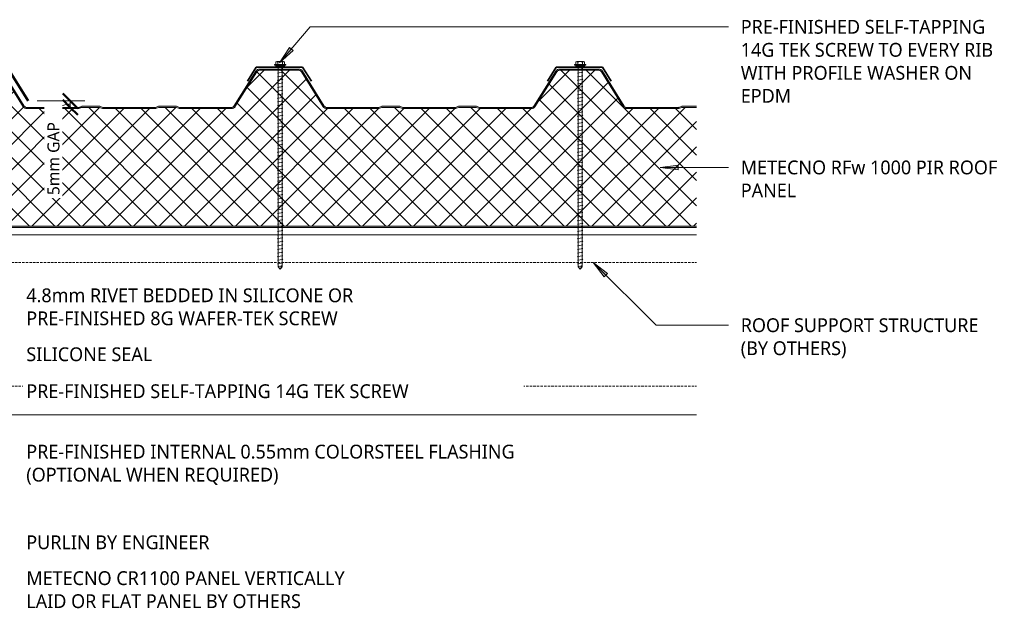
# Model space of a CAD drawing. Header units: millimetres. Extents: x -419 to 976, y -38 to 646.
# Tile 5 of 5: x 156 to 976, y 91 to 581. Entities that reach past the tile are written whole.
import ezdxf

# ---------------------------------------------------------------- set-up
doc = ezdxf.new("R2010")
doc.units = ezdxf.units.MM
doc.linetypes.add('Dash Short', pattern=[3, 2, -1])
for name, color, linetype, lineweight in [('A-ANNO-DIMS', 211, 'Continuous', 9), ('A-ANNO-DIMS-5', 211, 'Continuous', 9), ('A-DETL', 90, 'Continuous', 13), ('A-DETL-GENF', 92, 'Continuous', 13), ('G-ANNO-TEXT', 231, 'Continuous', 9)]:
    doc.layers.add(name, color=color, linetype=linetype, lineweight=lineweight)
doc.styles.add('Yu Gothic', font='Yu Gothic.ttf', dxfattribs={"height": 11.5})
doc.styles.add('Yu Gothic_1', font='Yu Gothic.ttf', dxfattribs={"height": 10})
doc.dimstyles.new('Diagonal_1', dxfattribs={"dimscale": 304.8, "dimtxt": 11.609035, "dimasz": 0.04101, "dimexe": 0.03937, "dimexo": 0.024606, "dimgap": 0.024606, "dimtad": 1, "dimdec": 0, "dimzin": 0, "dimdsep": 46, "dimtxsty": 'Yu Gothic_1', "dimblk1": 'OBLIQUE', "dimblk2": 'OBLIQUE', "dimsah": 1, "dimcen": 0.09, "dimazin": 0, "dimtfac": 1, "dimtdec": 4, "dimtix": 1, "dimtmove": 1, "dimatfit": 3, "dimfxl": 1, "dimtvp": 1, "dimtfill": 1, "dimtolj": 1, "dimtzin": 0, "dimarcsym": 2})

# ---------------------------------------------------------------- blocks, each defined once
blk = doc.blocks.new('Metecno RFw 1000 - FLAT FINISH - RFw 1000 100mm - FLAT-4181519-06  BARGE CAPPING DETAIL6')
at = {"layer": 'A-DETL-GENF'}
h = blk.add_hatch(color=256, dxfattribs=at)
h.paths.add_polyline_path([(810.23, 0), (810.23, 1), (23.59, 1.03), (23.23, 1.23), (23.02, 1.59), (23, 1.8), (23, 9.3), (22.92, 9.87), (22.7, 10.4), (22.35, 10.86), (21.9, 11.21), (21.37, 11.43), (20.8, 11.5), (1.59, 11.53), (1.23, 11.73), (1.02, 12.09), (1, 12.3), (1.02, 13.41), (1.23, 13.77), (1.59, 13.97), (1.83, 14), (6, 14), (6, 15), (1.36, 14.94), (1.15, 14.86), (0.76, 14.66), (0.42, 14.34), (0.17, 13.94), (0.04, 13.5), (0, 13.2), (0, 12.3), (0.1, 11.73), (0.24, 11.4), (0.52, 11.03), (1, 10.7), (1.33, 10.56), (1.8, 10.5), (21.11, 10.46), (21.4, 10.34), (21.65, 10.15), (21.85, 9.87), (21.96, 9.61), (22, 9.3), (22, 1.8), (22.1, 1.23), (22.24, 0.9), (22.52, 0.53), (23, 0.2), (23.33, 0.06), (23.8, 0), (106.95, 0), (111.63, 0.08), (111.67, 0), (314.45, 0)])
h.paths.add_polyline_path([(422.71, 99), (423.56, 99.11), (424.36, 99.43), (425.05, 99.93), (425.59, 100.6), (443.83, 129.78), (444.25, 130.29), (444.77, 130.67), (445.38, 130.92), (446.04, 131), (478.71, 131), (479.36, 130.92), (479.97, 130.67), (480.5, 130.29), (480.91, 129.78), (499.15, 100.6), (499.69, 99.93), (500.39, 99.43), (501.18, 99.11), (502.04, 99), (544.79, 99), (545.55, 99.07), (546.28, 99.29), (548.07, 100), (562.68, 100), (564.46, 99.29), (565.19, 99.07), (565.95, 99), (608.79, 99), (609.55, 99.07), (610.28, 99.29), (612.07, 100), (626.68, 100), (628.46, 99.29), (629.19, 99.07), (629.95, 99), (672.71, 99), (673.56, 99.11), (674.36, 99.43), (675.05, 99.93), (675.59, 100.6), (693.83, 129.78), (694.25, 130.29), (694.77, 130.67), (695.38, 130.92), (696.04, 131), (728.71, 131), (729.36, 130.92), (729.97, 130.67), (730.5, 130.29), (730.91, 129.78), (749.15, 100.6), (749.69, 99.93), (750.39, 99.43), (751.18, 99.11), (752.04, 99), (794.79, 99), (795.55, 99.07), (796.28, 99.29), (798.07, 100), (810.23, 100), (810.23, 101), (797.88, 100.95), (797.34, 100.79), (795.36, 100.05), (794.79, 100), (752.04, 100), (751.43, 100.08), (750.87, 100.3), (750.38, 100.66), (750, 101.13), (731.76, 130.31), (731.19, 131.01), (730.45, 131.55), (729.61, 131.89), (728.71, 132), (696.04, 132), (695.13, 131.89), (694.29, 131.55), (693.56, 131.01), (692.98, 130.31), (674.74, 101.13), (674.36, 100.66), (673.87, 100.3), (673.31, 100.08), (672.71, 100), (629.38, 100.05), (628.46, 100.36), (626.86, 100.95), (626.29, 101), (611.88, 100.95), (611.34, 100.79), (609.36, 100.05), (608.79, 100), (565.38, 100.05), (564.46, 100.36), (562.86, 100.95), (562.29, 101), (547.88, 100.95), (547.34, 100.79), (545.36, 100.05), (544.79, 100), (502.04, 100), (501.43, 100.08), (500.87, 100.3), (500.38, 100.66), (500, 101.13), (481.76, 130.31), (481.19, 131.01), (480.45, 131.55), (479.61, 131.89), (478.71, 132), (446.04, 132), (445.13, 131.89), (444.29, 131.55), (443.55, 131), (442.98, 130.31), (424.74, 101.13), (424.36, 100.66), (423.87, 100.3), (423.31, 100.08), (422.71, 100), (379.38, 100.05), (378.46, 100.36), (376.86, 100.95), (376.29, 101), (361.88, 100.95), (361.34, 100.79), (359.36, 100.05), (358.79, 100), (315.38, 100.05), (314.45, 100.37), (312.86, 100.95), (312.29, 101), (297.88, 100.95), (297.34, 100.79), (295.36, 100.05), (294.79, 100), (252.04, 100), (251.43, 100.08), (250.87, 100.3), (250.38, 100.66), (250, 101.13), (231.76, 130.31), (231.19, 131.01), (230.45, 131.55), (229.61, 131.89), (228.71, 132), (196.04, 132), (195.13, 131.89), (194.29, 131.55), (193.55, 131), (192.98, 130.31), (174.74, 101.13), (174.36, 100.66), (173.87, 100.3), (173.31, 100.08), (172.71, 100), (129.38, 100.05), (128.46, 100.36), (126.86, 100.95), (126.29, 101), (111.88, 100.95), (111.34, 100.79), (109.36, 100.05), (108.79, 100), (65.38, 100.05), (64.46, 100.36), (62.86, 100.95), (62.29, 101), (47.88, 100.95), (47.34, 100.79), (45.36, 100.05), (44.79, 100), (2.54, 100), (1.83, 100.12), (1.37, 100.3), (0.88, 100.66), (0.5, 101.13), (-17.74, 130.31), (-18.31, 131.01), (-19.05, 131.55), (-19.89, 131.89), (-20.79, 132), (-54.46, 132), (-55.37, 131.89), (-56.21, 131.55), (-56.94, 131.01), (-57.52, 130.31), (-62.52, 122.3), (-62.91, 122.49), (-63.34, 122.57), (-63.78, 122.55), (-64.19, 122.43), (-64.57, 122.21), (-64.88, 121.9), (-65.34, 121.16), (-65.48, 120.75), (-65.51, 120.32), (-65.44, 119.89), (-65.27, 119.49), (-65.01, 119.14), (-64.67, 118.87), (-67.52, 114.3), (-66.68, 113.77), (-63.29, 119.19), (-64.28, 119.83), (-64.47, 120.15), (-64.5, 120.51), (-64.37, 120.85), (-64.24, 120.99), (-64.07, 121.31), (-63.76, 121.52), (-63.4, 121.57), (-63.05, 121.46), (-62.2, 120.93), (-56.67, 129.78), (-56.25, 130.29), (-55.73, 130.67), (-55.12, 130.92), (-54.46, 131), (-20.79, 131), (-20.14, 130.92), (-19.53, 130.67), (-19, 130.29), (-18.59, 129.78), (-0.35, 100.6), (0.33, 99.83), (1, 99.38), (1.83, 99.09), (2.54, 99), (44.79, 99), (45.55, 99.07), (46.28, 99.29), (48.07, 100), (62.68, 100), (64.46, 99.29), (65.19, 99.07), (65.95, 99), (108.79, 99), (109.67, 99.11), (110.28, 99.29), (112.07, 100), (126.68, 100), (128.46, 99.29), (129.19, 99.07), (129.95, 99), (172.71, 99), (173.56, 99.11), (174.36, 99.43), (175.05, 99.93), (175.59, 100.6), (193.83, 129.78), (194.25, 130.29), (194.77, 130.67), (195.38, 130.92), (196.04, 131), (228.71, 131), (229.36, 130.92), (229.97, 130.67), (230.5, 130.29), (230.91, 129.78), (249.15, 100.6), (249.69, 99.93), (250.39, 99.43), (251.18, 99.11), (252.04, 99), (294.79, 99), (295.55, 99.07), (296.28, 99.29), (298.07, 100), (312.68, 100), (314.46, 99.29), (315.19, 99.07), (315.95, 99), (358.79, 99), (359.55, 99.07), (360.28, 99.29), (362.07, 100), (376.68, 100), (378.46, 99.29), (379.19, 99.07), (379.95, 99), (399.54, 99)])
h = blk.add_hatch(dxfattribs=at)
h.set_pattern_fill('FP_2', color=256, style=0, pattern_type=2)
h.set_pattern_definition([(45, (90.513, -408.323), (-10.6066, 10.6066), []), (135, (90.513, -408.323), (-10.6066, -10.6066), [])])
h.paths.add_polyline_path([(810.23, 1), (810.23, 100), (798.07, 100), (796.28, 99.29), (795.55, 99.07), (794.79, 99), (752.04, 99), (751.18, 99.11), (750.39, 99.43), (749.69, 99.93), (749.15, 100.6), (730.91, 129.78), (730.5, 130.29), (729.97, 130.67), (729.36, 130.92), (728.71, 131), (696.04, 131), (695.38, 130.92), (694.77, 130.67), (694.25, 130.29), (693.83, 129.78), (675.59, 100.6), (675.05, 99.93), (674.36, 99.43), (673.56, 99.11), (672.71, 99), (629.95, 99), (629.19, 99.07), (628.46, 99.29), (626.68, 100), (612.07, 100), (610.28, 99.29), (609.55, 99.07), (608.79, 99), (565.95, 99), (565.19, 99.07), (564.46, 99.29), (562.68, 100), (548.07, 100), (546.28, 99.29), (545.55, 99.07), (544.79, 99), (502.04, 99), (501.18, 99.11), (500.39, 99.43), (499.69, 99.93), (499.15, 100.6), (480.91, 129.78), (480.5, 130.29), (479.97, 130.67), (479.36, 130.92), (478.71, 131), (446.04, 131), (445.38, 130.92), (444.77, 130.67), (444.25, 130.29), (443.83, 129.78), (425.59, 100.6), (425.05, 99.93), (424.36, 99.43), (423.56, 99.11), (422.71, 99), (379.95, 99), (379.19, 99.07), (378.46, 99.29), (376.68, 100), (362.07, 100), (360.28, 99.29), (359.55, 99.07), (358.79, 99), (315.95, 99), (315.19, 99.07), (314.45, 99.29), (312.68, 100), (298.07, 100), (296.28, 99.29), (295.55, 99.07), (294.79, 99), (252.04, 99), (251.18, 99.11), (250.39, 99.43), (249.69, 99.93), (249.15, 100.6), (230.91, 129.78), (230.5, 130.29), (229.97, 130.67), (229.36, 130.92), (228.71, 131), (196.04, 131), (195.38, 130.92), (194.77, 130.67), (194.25, 130.29), (193.83, 129.78), (175.59, 100.6), (175.05, 99.93), (174.36, 99.43), (173.56, 99.11), (172.71, 99), (129.95, 99), (129.19, 99.07), (128.46, 99.29), (126.68, 100), (112.07, 100), (110.28, 99.29), (109.55, 99.07), (108.79, 99), (65.95, 99), (65.19, 99.07), (64.46, 99.29), (62.68, 100), (48.07, 100), (46.28, 99.29), (45.55, 99.07), (44.79, 99), (2.54, 99), (1.83, 99.07), (1.15, 99.3), (0.53, 99.65), (0, 100.13), (0, 13.3), (0.08, 13.75), (0.27, 14.16), (0.56, 14.51), (0.93, 14.78), (1.35, 14.94), (1.8, 15), (6, 15), (6, 14), (1.59, 13.97), (1.23, 13.77), (1.1, 13.6), (1, 13.2), (1, 12.3), (1.1, 11.9), (1.4, 11.61), (1.8, 11.5), (20.8, 11.5), (21.37, 11.43), (21.9, 11.21), (22.35, 10.86), (22.7, 10.4), (22.92, 9.87), (23, 9.3), (23, 1.8), (23.1, 1.4), (23.4, 1.11), (23.8, 1), (314.45, 1)])
for p, q in [((-20.79, 132), (-54.46, 132)), ((228.71, 132), (196.04, 132)), ((478.71, 132), (446.04, 132)), ((728.71, 132), (696.04, 132)), ((-57.52, 130.31), (-62.52, 122.3)), ((-62.2, 120.93), (-56.67, 129.78)), ((-54.46, 131), (-20.79, 131)), ((-18.59, 129.78), (-0.35, 100.6)), ((0.5, 101.13), (-17.74, 130.31)), ((192.98, 130.31), (174.74, 101.13)), ((193.83, 129.78), (175.59, 100.6)), ((228.71, 131), (196.04, 131)), ((249.15, 100.6), (230.91, 129.78)), ((250, 101.13), (231.76, 130.31)), ((442.98, 130.31), (424.74, 101.13)), ((443.83, 129.78), (425.59, 100.6)), ((478.71, 131), (446.04, 131)), ((499.15, 100.6), (480.91, 129.78)), ((500, 101.13), (481.76, 130.31)), ((692.98, 130.31), (674.74, 101.13)), ((693.83, 129.78), (675.59, 100.6)), ((728.71, 131), (696.04, 131)), ((749.15, 100.6), (730.91, 129.78)), ((750, 101.13), (731.76, 130.31)), ((-64.67, 118.87), (-67.52, 114.3)), ((-66.68, 113.77), (-63.29, 119.19)), ((-63.29, 119.19), (-64.14, 119.72)), ((-63.05, 121.46), (-62.2, 120.93)), ((-67.52, 114.3), (-66.68, 113.77)), ((0, 100.13), (0, 13.3)), ((44.79, 100), (2.54, 100)), ((44.79, 99), (2.54, 99)), ((47.34, 100.79), (45.91, 100.21)), ((48.07, 100), (46.28, 99.29)), ((62.68, 100), (48.07, 100)), ((62.29, 101), (48.45, 101)), ((64.46, 99.29), (62.68, 100)), ((64.84, 100.21), (63.41, 100.79)), ((108.79, 100), (65.95, 100)), ((108.79, 99), (65.95, 99)), ((111.34, 100.79), (109.91, 100.21)), ((112.07, 100), (110.28, 99.29)), ((126.68, 100), (112.07, 100)), ((126.29, 101), (112.45, 101)), ((128.46, 99.29), (126.68, 100)), ((128.84, 100.21), (127.41, 100.79)), ((172.71, 100), (129.95, 100)), ((172.71, 99), (129.95, 99)), ((294.79, 100), (252.04, 100)), ((294.79, 99), (252.04, 99)), ((297.34, 100.79), (295.91, 100.21)), ((298.07, 100), (296.28, 99.29)), ((312.68, 100), (298.07, 100)), ((312.29, 101), (298.45, 101)), ((314.46, 99.29), (312.68, 100)), ((314.84, 100.21), (313.41, 100.79)), ((358.79, 100), (315.95, 100)), ((358.79, 99), (315.95, 99)), ((361.34, 100.79), (359.91, 100.21)), ((362.07, 100), (360.28, 99.29)), ((376.68, 100), (362.07, 100)), ((376.29, 101), (362.45, 101)), ((378.46, 99.29), (376.68, 100)), ((378.84, 100.21), (377.41, 100.79)), ((422.71, 100), (379.95, 100)), ((422.71, 99), (379.95, 99)), ((544.79, 100), (502.04, 100)), ((544.79, 99), (502.04, 99)), ((547.34, 100.79), (545.91, 100.21)), ((548.07, 100), (546.28, 99.29)), ((562.68, 100), (548.07, 100)), ((562.29, 101), (548.45, 101)), ((564.46, 99.29), (562.68, 100)), ((564.84, 100.21), (563.41, 100.79)), ((608.79, 100), (565.95, 100)), ((608.79, 99), (565.95, 99)), ((611.34, 100.79), (609.91, 100.21)), ((612.07, 100), (610.28, 99.29)), ((626.68, 100), (612.07, 100)), ((626.29, 101), (612.45, 101)), ((628.46, 99.29), (626.68, 100)), ((628.84, 100.21), (627.41, 100.79)), ((672.71, 100), (629.95, 100)), ((672.71, 99), (629.95, 99)), ((794.79, 100), (752.04, 100)), ((794.79, 99), (752.04, 99)), ((797.34, 100.79), (795.91, 100.21)), ((798.07, 100), (796.28, 99.29)), ((810.23, 100), (798.07, 100)), ((810.23, 101), (798.45, 101)), ((0, 13.2), (0, 12.3)), ((1, 13.2), (1, 12.3)), ((1.8, 15), (6, 15)), ((6, 14), (1.8, 14)), ((1.8, 11.5), (20.8, 11.5)), ((1.8, 10.5), (20.8, 10.5)), ((6, 15), (6, 14)), ((22, 9.3), (22, 1.8)), ((23, 9.3), (23, 1.8)), ((23.8, 1), (810.23, 1)), ((23.8, 0), (106.71, 0)), ((111.63, 0), (810.23, 0))]:
    blk.add_line(p, q, dxfattribs=at)
for centre, radius, start, end in [((-54.46, 128.4), 3.6, 90, 147.99462), ((-20.79, 128.4), 3.6, 32.00538, 90), ((196.04, 128.4), 3.6, 90, 147.99462), ((228.71, 128.4), 3.6, 32.00538, 90), ((446.04, 128.4), 3.6, 90, 147.99462), ((478.71, 128.4), 3.6, 32.00538, 90), ((696.04, 128.4), 3.6, 90, 147.99462), ((728.71, 128.4), 3.6, 32.00538, 90), ((-54.46, 128.4), 2.6, 90, 147.99462), ((-20.79, 128.4), 2.6, 32.00538, 90), ((196.04, 128.4), 2.6, 90, 147.99462), ((228.71, 128.4), 2.6, 32.00538, 90), ((446.04, 128.4), 2.6, 90, 147.99462), ((478.71, 128.4), 2.6, 32.00538, 90), ((696.04, 128.4), 2.6, 90, 147.99462), ((728.71, 128.4), 2.6, 32.00538, 90), ((-63.71, 120.4), 1.8, 140.80924, 238.00039), ((-63.47, 120.78), 1.8, 57.99, 155.17076), ((-63.71, 120.4), 0.8, 131.65518, 238.00039), ((-63.47, 120.78), 0.8, 57.99462, 164.32482), ((2.54, 102.4), 3.4, 212.00538, 222.12081), ((2.54, 102.4), 3.4, 221.7854, 270), ((2.54, 102.4), 2.4, 212.00538, 270), ((44.79, 103), 3, 270, 291.80141), ((44.79, 103), 4, 270, 291.80141), ((48.45, 98), 3, 90, 111.80141), ((62.29, 98), 3, 68.19859, 90), ((65.95, 103), 4, 248.19859, 270), ((65.95, 103), 3, 248.19859, 270), ((108.79, 103), 3, 270, 291.80141), ((108.79, 103), 4, 270, 291.80141), ((112.45, 98), 3, 90, 111.80141), ((126.29, 98), 3, 68.19859, 90), ((129.95, 103), 4, 248.19859, 270), ((129.95, 103), 3, 248.19859, 270), ((172.71, 102.4), 2.4, 270, 327.99462), ((172.71, 102.4), 3.4, 270, 327.99462), ((252.04, 102.4), 3.4, 212.00538, 270), ((252.04, 102.4), 2.4, 212.00538, 270), ((294.79, 103), 3, 270, 291.80141), ((294.79, 103), 4, 270, 291.80141), ((298.45, 98), 3, 90, 111.80141), ((312.29, 98), 3, 68.19859, 90), ((315.95, 103), 4, 248.19859, 270), ((315.95, 103), 3, 248.19859, 270), ((358.79, 103), 3, 270, 291.80141), ((358.79, 103), 4, 270, 291.80141), ((362.45, 98), 3, 90, 111.80141), ((376.29, 98), 3, 68.19859, 90), ((379.95, 103), 4, 248.19859, 270), ((379.95, 103), 3, 248.19859, 270), ((422.71, 102.4), 2.4, 270, 327.99462), ((422.71, 102.4), 3.4, 270, 327.99462), ((502.04, 102.4), 3.4, 212.00538, 270), ((502.04, 102.4), 2.4, 212.00538, 270), ((544.79, 103), 3, 270, 291.80141), ((544.79, 103), 4, 270, 291.80141), ((548.45, 98), 3, 90, 111.80141), ((562.29, 98), 3, 68.19859, 90), ((565.95, 103), 4, 248.19859, 270), ((565.95, 103), 3, 248.19859, 270), ((608.79, 103), 3, 270, 291.80141), ((608.79, 103), 4, 270, 291.80141), ((612.45, 98), 3, 90, 111.80141), ((626.29, 98), 3, 68.19859, 90), ((629.95, 103), 4, 248.19859, 270), ((629.95, 103), 3, 248.19859, 270), ((672.71, 102.4), 2.4, 270, 327.99462), ((672.71, 102.4), 3.4, 270, 327.99462), ((752.04, 102.4), 3.4, 212.00538, 270), ((752.04, 102.4), 2.4, 212.00538, 270), ((794.79, 103), 3, 270, 291.80141), ((794.79, 103), 4, 270, 291.80141), ((798.45, 98), 3, 90, 111.80141), ((1.8, 13.2), 1.8, 90, 176.836), ((1.8, 13.2), 1.8, 176.8012, 180), ((1.8, 12.3), 1.8, 180, 270), ((1.8, 13.2), 0.8, 90, 180), ((1.8, 13.2), 0.8, 150, 180), ((1.8, 12.3), 0.8, 180, 210), ((1.8, 12.3), 0.8, 180, 270), ((20.8, 9.3), 2.2, 0, 90), ((20.8, 9.3), 1.2, 360, 90), ((23.8, 1.8), 1.8, 180, 270), ((23.8, 1.8), 0.8, 180, 210), ((23.8, 1.8), 0.8, 180, 270)]:
    blk.add_arc(centre, radius, start, end, dxfattribs=at)
blk = doc.blocks.new('Screw1 - Screw 6-4185320-06  BARGE CAPPING DETAIL6')
at = {"layer": 'A-DETL-GENF'}
blk.add_hatch(color=256, dxfattribs=at).paths.add_polyline_path([(3.67, 0), (3.67, 1), (-3.67, 1), (-3.67, 0)])
for p, q in [((4.79, 1.5), (-4.79, 1.5)), ((-4.79, 1.5), (-4.79, 1)), ((-3.67, 1), (-4.79, 1)), ((-3.67, 1.5), (-3.67, 3.47)), ((3.67, 1), (-3.67, 1)), ((-3.67, 1), (-3.67, 0)), ((-3.67, 0), (3.67, 0)), ((-2.76, 3.97), (2.76, 3.97)), ((-1.85, 1.5), (-1.85, 3.47)), ((-1.6, 0), (-1.6, -167.16)), ((1.6, -167.16), (1.6, 0)), ((1.85, 1.5), (1.85, 3.47)), ((3.67, 1.5), (3.67, 3.47)), ((4.79, 1), (3.67, 1)), ((3.67, 0), (3.67, 1)), ((4.79, 1), (4.79, 1.5)), ((2.17, -1.91), (-2.17, -2.67)), ((-2.17, -2.67), (-1.6, -3)), ((2.17, -4.91), (-2.17, -5.67)), ((-2.17, -5.67), (-1.6, -6)), ((2.17, -7.91), (-2.17, -8.67)), ((1.6, -1.58), (2.17, -1.91)), ((1.6, -4.58), (2.17, -4.91)), ((1.6, -7.58), (2.17, -7.91)), ((-2.17, -8.67), (-1.6, -9)), ((2.17, -10.91), (-2.17, -11.67)), ((-2.17, -11.67), (-1.6, -12)), ((2.17, -13.91), (-2.17, -14.67)), ((-2.17, -14.67), (-1.6, -15)), ((1.6, -10.58), (2.17, -10.91)), ((1.6, -13.58), (2.17, -13.91)), ((2.17, -16.91), (-2.17, -17.67)), ((-2.17, -17.67), (-1.6, -18)), ((2.17, -19.91), (-2.17, -20.67)), ((-2.17, -20.67), (-1.6, -21)), ((2.17, -22.91), (-2.17, -23.67)), ((-2.17, -23.67), (-1.6, -24)), ((1.6, -16.58), (2.17, -16.91)), ((1.6, -19.58), (2.17, -19.91)), ((1.6, -22.58), (2.17, -22.91)), ((2.17, -25.91), (-2.17, -26.67)), ((-2.17, -26.67), (-1.6, -27)), ((2.17, -28.91), (-2.17, -29.67)), ((-2.17, -29.67), (-1.6, -30)), ((2.17, -31.91), (-2.17, -32.67)), ((-2.17, -32.67), (-1.6, -33)), ((1.6, -25.58), (2.17, -25.91)), ((1.6, -28.58), (2.17, -28.91)), ((1.6, -31.58), (2.17, -31.91)), ((2.17, -34.91), (-2.17, -35.67)), ((-2.17, -35.67), (-1.6, -36)), ((2.17, -37.91), (-2.17, -38.67)), ((-2.17, -38.67), (-1.6, -39)), ((2.17, -40.91), (-2.17, -41.67)), ((1.6, -34.58), (2.17, -34.91)), ((1.6, -37.58), (2.17, -37.91)), ((1.6, -40.58), (2.17, -40.91)), ((-2.17, -41.67), (-1.6, -42)), ((2.17, -43.91), (-2.17, -44.67)), ((-2.17, -44.67), (-1.6, -45)), ((2.17, -46.91), (-2.17, -47.67)), ((-2.17, -47.67), (-1.6, -48)), ((1.6, -43.58), (2.17, -43.91)), ((1.6, -46.58), (2.17, -46.91)), ((2.17, -49.91), (-2.17, -50.67)), ((-2.17, -50.67), (-1.6, -51)), ((2.17, -52.91), (-2.17, -53.67)), ((-2.17, -53.67), (-1.6, -54)), ((2.17, -55.91), (-2.17, -56.67)), ((-2.17, -56.67), (-1.6, -57)), ((1.6, -49.58), (2.17, -49.91)), ((1.6, -52.58), (2.17, -52.91)), ((1.6, -55.58), (2.17, -55.91)), ((2.17, -58.91), (-2.17, -59.67)), ((-2.17, -59.67), (-1.6, -60)), ((2.17, -61.91), (-2.17, -62.67)), ((-2.17, -62.67), (-1.6, -63)), ((2.17, -64.91), (-2.17, -65.67)), ((1.6, -58.58), (2.17, -58.91)), ((1.6, -61.58), (2.17, -61.91)), ((1.6, -64.58), (2.17, -64.91)), ((-2.17, -65.67), (-1.6, -66)), ((2.17, -67.91), (-2.17, -68.67)), ((-2.17, -68.67), (-1.6, -69)), ((2.17, -70.91), (-2.17, -71.67)), ((-2.17, -71.67), (-1.6, -72)), ((1.6, -67.58), (2.17, -67.91)), ((1.6, -70.58), (2.17, -70.91)), ((1.6, -73.58), (2.17, -73.91)), ((2.17, -73.91), (-2.17, -74.67)), ((-2.17, -74.67), (-1.6, -75)), ((2.17, -76.91), (-2.17, -77.67)), ((-2.17, -77.67), (-1.6, -78)), ((2.17, -79.91), (-2.17, -80.67)), ((-2.17, -80.67), (-1.6, -81)), ((1.6, -76.58), (2.17, -76.91)), ((1.6, -79.58), (2.17, -79.91)), ((2.17, -82.91), (-2.17, -83.67)), ((-2.17, -83.67), (-1.6, -84)), ((2.17, -85.91), (-2.17, -86.67)), ((-2.17, -86.67), (-1.6, -87)), ((2.17, -88.91), (-2.17, -89.67)), ((-2.17, -89.67), (-1.6, -90)), ((1.6, -82.58), (2.17, -82.91)), ((1.6, -85.58), (2.17, -85.91)), ((1.6, -88.58), (2.17, -88.91)), ((2.17, -91.91), (-2.17, -92.67)), ((-2.17, -92.67), (-1.6, -93)), ((2.17, -94.91), (-2.17, -95.67)), ((-2.17, -95.67), (-1.6, -96)), ((2.17, -97.91), (-2.17, -98.67)), ((1.6, -91.58), (2.17, -91.91)), ((1.6, -94.58), (2.17, -94.91)), ((1.6, -97.58), (2.17, -97.91)), ((-2.17, -98.67), (-1.6, -99)), ((2.17, -100.91), (-2.17, -101.67)), ((-2.17, -101.67), (-1.6, -102)), ((2.17, -103.91), (-2.17, -104.67)), ((-2.17, -104.67), (-1.6, -105)), ((1.6, -100.58), (2.17, -100.91)), ((1.6, -103.58), (2.17, -103.91)), ((1.6, -106.58), (2.17, -106.91)), ((2.17, -106.91), (-2.17, -107.67)), ((-2.17, -107.67), (-1.6, -108)), ((2.17, -109.91), (-2.17, -110.67)), ((-2.17, -110.67), (-1.6, -111)), ((2.17, -112.91), (-2.17, -113.67)), ((-2.17, -113.67), (-1.6, -114)), ((1.6, -109.58), (2.17, -109.91)), ((1.6, -112.58), (2.17, -112.91)), ((2.17, -115.91), (-2.17, -116.67)), ((-2.17, -116.67), (-1.6, -117)), ((2.17, -118.91), (-2.17, -119.67)), ((-2.17, -119.67), (-1.6, -120)), ((2.17, -121.91), (-2.17, -122.67)), ((-2.17, -122.67), (-1.6, -123)), ((1.6, -115.58), (2.17, -115.91)), ((1.6, -118.58), (2.17, -118.91)), ((1.6, -121.58), (2.17, -121.91)), ((2.17, -124.91), (-2.17, -125.67)), ((-2.17, -125.67), (-1.6, -126)), ((2.17, -127.91), (-2.17, -128.67)), ((-2.17, -128.67), (-1.6, -129)), ((2.17, -130.91), (-2.17, -131.67)), ((1.6, -124.58), (2.17, -124.91)), ((1.6, -127.58), (2.17, -127.91)), ((1.6, -130.58), (2.17, -130.91)), ((-2.17, -131.67), (-1.6, -132)), ((2.17, -133.91), (-2.17, -134.67)), ((-2.17, -134.67), (-1.6, -135)), ((2.17, -136.91), (-2.17, -137.67)), ((-2.17, -137.67), (-1.6, -138)), ((1.6, -133.58), (2.17, -133.91)), ((1.6, -136.58), (2.17, -136.91)), ((2.17, -139.91), (-2.17, -140.67)), ((-2.17, -140.67), (-1.6, -141)), ((2.17, -142.91), (-2.17, -143.67)), ((-2.17, -143.67), (-1.6, -144)), ((2.17, -145.91), (-2.17, -146.67)), ((-2.17, -146.67), (-1.6, -147)), ((1.6, -139.58), (2.17, -139.91)), ((1.6, -142.58), (2.17, -142.91)), ((1.6, -145.58), (2.17, -145.91)), ((2.17, -148.91), (-2.17, -149.67)), ((-2.17, -149.67), (-1.6, -150)), ((2.17, -151.91), (-2.17, -152.67)), ((-2.17, -152.67), (-1.6, -153)), ((2.17, -154.91), (-2.17, -155.67)), ((-2.17, -155.67), (-1.6, -156)), ((1.6, -148.58), (2.17, -148.91)), ((1.6, -151.58), (2.17, -151.91)), ((1.6, -154.58), (2.17, -154.91)), ((2.17, -157.91), (-2.17, -158.67)), ((-2.17, -158.67), (-1.6, -159)), ((2.17, -160.91), (-2.17, -161.67)), ((-2.17, -161.67), (-1.6, -162)), ((2.17, -163.91), (-2.17, -164.67)), ((1.6, -157.58), (2.17, -157.91)), ((1.6, -160.58), (2.17, -160.91)), ((1.6, -163.58), (2.17, -163.91)), ((-2.17, -164.67), (-1.6, -165)), ((-1.6, -167.16), (0, -169.07)), ((0, -169.07), (1.6, -165.11)), ((1.6, -167.16), (0, -169.07))]:
    blk.add_line(p, q, dxfattribs=at)
for centre, radius, start, end in [((-2.76, 2.9), 1.08, 32.38007, 147.61993), ((0, 0.31), 3.67, 59.72736, 120.27264), ((2.76, 2.9), 1.08, 32.38007, 147.61993), ((0.08, -169.79), 3.11, 74.30592, 122.49751)]:
    blk.add_arc(centre, radius, start, end, dxfattribs=at)
blk = doc.blocks.new('DIMBLOCK2-06  BARGE CAPPING DETAIL6')
at = {"layer": 'A-ANNO-DIMS-5', "lineweight": 50}
for p, q in [((197.79, 513.69), (191.54, 519.94)), ((197.79, 508.32), (191.54, 514.57)), ((197.79, 513.69), (204.04, 507.44)), ((197.79, 508.32), (204.04, 502.07))]:
    blk.add_line(p, q, dxfattribs=at)
at = {"layer": 'A-ANNO-DIMS-5'}
for p, q in [((197.79, 513.69), (170.11, 513.69)), ((197.79, 513.69), (197.79, 508.32)), ((197.79, 513.69), (209.79, 513.69)), ((197.79, 508.32), (167.79, 508.32)), ((197.79, 508.32), (209.79, 508.32))]:
    blk.add_line(p, q, dxfattribs=at)
blk.add_ellipse((197.79, 496.52), major_axis=(16.04, 0), ratio=0.903352, start_param=1.570796, end_param=3.141593, dxfattribs=at)
at = {"layer": 'A-ANNO-DIMS-5', "color": 0, "insert": (178.76, 435.23), "char_height": 10, "width": 73.5467, "attachment_point": 1, "rotation": 90, "line_spacing_factor": 1.024327, "style": 'Yu Gothic_1', "bg_fill": 3, "box_fill_scale": 1.25, "bg_fill_color": 256, "bg_fill_true_color": 13158600, "bg_fill_transparency": 0}
blk.add_mtext('5mm GAP', dxfattribs=at)
blk = doc.blocks.new('_Oblique')
at = {"color": 0, "linetype": 'ByBlock', "lineweight": -2}
blk.add_line((-0.5, -0.5), (0.5, 0.5), dxfattribs=at)

msp = doc.modelspace()

# ---------------------------------------------------------------- hatches: boundary and pattern name
at = {"layer": 'G-ANNO-TEXT'}
for points in [[(372.26, 545.58), (383.46, 555.75), (380.45, 558.3)], [(689.37, 458.31), (704.37, 456.34), (704.37, 460.29)], [(633.5, 379.07), (642.76, 367.1), (645.54, 369.9)]]:
    msp.add_hatch(color=7, dxfattribs=at).paths.add_polyline_path(points)

# ---------------------------------------------------------------- linework, layer by layer
at = {"layer": 'A-DETL', "lineweight": 50}
msp.add_line((144.54, 542.61), (162.61, 513.69), dxfattribs=at)
at = {"layer": 'A-DETL', "lineweight": 35}
for p, q in [((352.75, 541.91), (345.48, 530.27)), ((352.75, 541.91), (391.43, 541.91)), ((391.43, 541.91), (398.7, 530.27)), ((602.75, 541.91), (595.48, 530.27)), ((602.75, 541.91), (641.43, 541.91)), ((641.43, 541.91), (648.7, 530.27))]:
    msp.add_line(p, q, dxfattribs=at)
at = {"layer": 'A-DETL'}
for p, q in [((40.71, 402.12), (719.71, 402.12)), ((43.71, 252.12), (719.71, 252.12))]:
    msp.add_line(p, q, dxfattribs=at)
at = {"layer": 'A-DETL', "linetype": 'Dash Short'}
for p, q in [((43.71, 379.09), (719.71, 379.09)), ((43.71, 275.9), (719.71, 275.9))]:
    msp.add_line(p, q, dxfattribs=at)
at = {"layer": 'G-ANNO-TEXT', "color": 7}
for p, q in [((372.26, 545.58), (397.61, 575.51)), ((397.61, 575.51), (746.43, 575.51)), ((380.45, 558.3), (372.26, 545.58)), ((383.46, 555.75), (380.45, 558.3)), ((372.26, 545.58), (383.46, 555.75)), ((704.37, 460.29), (689.37, 458.31)), ((704.37, 456.34), (704.37, 460.29)), ((689.37, 458.31), (704.37, 456.34)), ((689.37, 458.31), (746.43, 458.31)), ((633.5, 379.07), (642.76, 367.1)), ((645.54, 369.9), (633.5, 379.07)), ((633.5, 379.07), (686.17, 326.8)), ((642.76, 367.1), (645.54, 369.9)), ((686.17, 326.8), (746.43, 326.8))]:
    msp.add_line(p, q, dxfattribs=at)

# ---------------------------------------------------------------- block references
at = {"layer": 'A-DETL-GENF'}
for name, p in [('Screw1 - Screw 6-4185320-06  BARGE CAPPING DETAIL6', (372.72, 542.61)), ('Screw1 - Screw 6-4185320-06  BARGE CAPPING DETAIL6', (622.72, 542.61)), ('Metecno RFw 1000 - FLAT FINISH - RFw 1000 100mm - FLAT-4181519-06  BARGE CAPPING DETAIL6', (-90.51, 408.32))]:
    msp.add_blockref(name, p, dxfattribs=at)

# ---------------------------------------------------------------- texts
at = {"layer": 'G-ANNO-TEXT', "color": 7, "char_height": 11.5, "attachment_point": 1, "style": 'Yu Gothic', "bg_fill": 3, "box_fill_scale": 1.25, "bg_fill_color": 256, "bg_fill_true_color": 13158600, "bg_fill_transparency": 0}
for s, insert, width in [('PRE-FINISHED SELF-TAPPING ', (756.59, 581.26), 269.367), ('14G TEK SCREW TO EVERY RIB ', (756.59, 562.08), 274.578), ('WITH PROFILE WASHER ON ', (756.59, 542.89), 246.5189), ('EPDM', (756.59, 523.71), 53.3122), ('METECNO RFw 1000 PIR ROOF ', (756.59, 464.06), 270.1687), ('PANEL', (756.59, 444.88), 59.3249), ('4.8mm RIVET BEDDED IN SILICONE OR ', (161.15, 357.47), 341.5189), ('PRE-FINISHED 8G WAFER-TEK SCREW', (161.15, 338.29), 335.9071), ('ROOF SUPPORT STRUCTURE ', (756.59, 332.55), 255.7383), ('(BY OTHERS)', (756.59, 313.37), 115.443), ('SILICONE SEAL ', (161.15, 308.33), 138.2911), ('PRE-FINISHED INTERNAL 0.55mm COLORSTEEL FLASHING ', (161.15, 227.17), 513.8817), ('(OPTIONAL WHEN REQUIRED)', (161.15, 207.98), 262.1518), ('PURLIN BY ENGINEER', (161.15, 151.61), 192.8058), ('METECNO CR1100 PANEL VERTICALLY ', (161.15, 121.71), 342.7214), ('LAID OR FLAT PANEL BY OTHERS', (161.15, 102.52), 293.0168)]:
    msp.add_mtext(s, dxfattribs=dict(at, insert=insert, width=width))

# ---------------------------------------------------------------- next in the draw order: texts
at = {"layer": 'G-ANNO-TEXT', "color": 7, "insert": (161.15, 277.54), "char_height": 11.5, "width": 411.6665, "attachment_point": 1, "style": 'Yu Gothic', "bg_fill": 3, "box_fill_scale": 1.25, "bg_fill_color": 256, "bg_fill_true_color": 13158600, "bg_fill_transparency": 0}
msp.add_mtext('PRE-FINISHED SELF-TAPPING 14G TEK SCREW', dxfattribs=at)

# ---------------------------------------------------------------- next in the draw order: dimensions: what is measured, and where the dimension line sits
at = {"layer": 'A-ANNO-DIMS'}
dim = msp.add_linear_dim(base=(197.79, 508.32), p1=(162.61, 513.69), p2=(160.29, 508.32), angle=90, text='5mm GAP', dimstyle='Diagonal_1', override={"dimpost": '<>', "dimfxl": 5.850043}, dxfattribs=at)
dim.commit()
dim.dimension.update_dxf_attribs({"geometry": 'DIMBLOCK2-06  BARGE CAPPING DETAIL6', "text_midpoint": (185.42, 472.01), "dimtype": 160, "text_rotation": 90})

doc.saveas('drawing.dxf')
